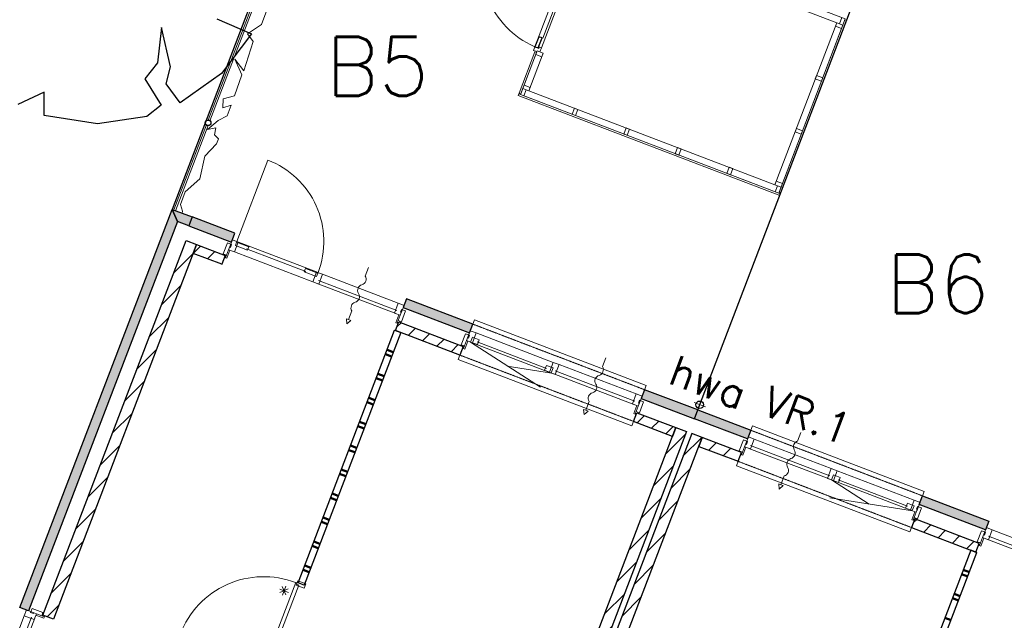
# Model space of a CAD drawing. Extents: x -1000932 to 2054797, y 285738 to 764020.
# Tile 79 of 256: x -323336 to -312783, y 584634 to 591075. Entities that reach past the tile are written whole.
import ezdxf

# ---------------------------------------------------------------- set-up
doc = ezdxf.new("R2010")
doc.units = 0
doc.header["$MEASUREMENT"] = 0
doc.linetypes.add('DASHED', pattern=[0.75, 0.5, -0.25])
doc.layers.get('0').update_dxf_attribs({"color": 1, "linetype": 'CONTINUOUS'})
doc.layers.add('31.', color=7, linetype='CONTINUOUS')
doc.layers.add('HATCH_REACTORS', color=7, linetype='CONTINUOUS')
doc.styles.get("Standard").update_dxf_attribs({"font": 'romans.shx'})
pattern_1 = [(45, (-31791.21, 918770.12), (106.06602, -106.066015), [])]

msp = doc.modelspace()

# ---------------------------------------------------------------- hatches: boundary and pattern name
at = {"layer": '31.', "linetype": 'Continuous'}
for points in [[(-323239.401, 584736.217), (-323332.807, 584771.904), (-321702.244, 589041.123), (-321644.494, 588911.998)], [(-321644.494, 588911.998), (-321702.244, 589041.123), (-321487.369, 588959.061), (-321523.057, 588865.623)], [(-321065.307, 588690.811), (-321029.619, 588784.217), (-321487.369, 588959.061), (-321523.057, 588865.654)], [(-318514.994, 587716.748), (-318479.307, 587810.154), (-319189.276, 588081.342), (-319224.963, 587987.904)], [(-316104.807, 586796.186), (-316069.119, 586889.623), (-316638.963, 587107.279), (-316674.651, 587013.842)], [(-316104.807, 586796.186), (-316069.119, 586889.623), (-315499.276, 586671.967), (-315534.963, 586578.561)], [(-313694.619, 585875.654), (-313658.932, 585969.061), (-312948.963, 585697.904), (-312984.651, 585604.498)]]:
    msp.add_hatch(color=7, dxfattribs=at).paths.add_polyline_path(points, flags=0)
h = msp.add_hatch(dxfattribs=at)
h.set_pattern_fill('ARKEY_P_050A40_12', style=0, pattern_type=0)
h.set_pattern_definition(pattern_1)
h.paths.add_polyline_path([(-321552.119, 588705.467), (-321440.026, 588662.654), (-322974.276, 584645.654), (-323086.369, 584688.467)], flags=0)
h = msp.add_hatch(dxfattribs=at)
h.set_pattern_fill('ARKEY_P_050A40_12', style=0, pattern_type=0)
h.set_pattern_definition(pattern_1)
h.paths.add_polyline_path([(-321475.682, 588569.248), (-321440.026, 588662.654), (-321131.744, 588544.904), (-321167.401, 588451.498)], flags=0)
h = msp.add_hatch(dxfattribs=at)
h.set_pattern_fill('ARKEY_P_050A40_12', style=0, pattern_type=0)
h.set_pattern_definition(pattern_1)
h.paths.add_polyline_path([(-319308.401, 587741.467), (-319272.713, 587834.873), (-318581.432, 587570.842), (-318617.088, 587477.436)], flags=0)
h = msp.add_hatch(dxfattribs=at)
h.set_pattern_fill('ARKEY_P_050A40_12', style=0, pattern_type=0)
h.set_pattern_definition(pattern_1)
h.paths.add_polyline_path([(-316758.088, 586767.404), (-316722.401, 586860.811), (-316302.026, 586700.248), (-316337.713, 586606.842)], flags=0)
h = msp.add_hatch(dxfattribs=at)
h.set_pattern_fill('ARKEY_P_050A40_12', style=0, pattern_type=0)
h.set_pattern_definition(pattern_1)
h.paths.add_polyline_path([(-320096.901, 576428.154), (-320208.994, 576470.967), (-316302.026, 586700.248), (-316189.932, 586657.404)], flags=0)
h = msp.add_hatch(dxfattribs=at)
h.set_pattern_fill('ARKEY_P_050A40_12', style=0, pattern_type=0)
h.set_pattern_definition(pattern_1)
h.paths.add_polyline_path([(-320040.838, 576406.748), (-319928.744, 576363.904), (-316021.776, 586593.186), (-316133.869, 586635.998)], flags=0)
h = msp.add_hatch(dxfattribs=at)
h.set_pattern_fill('ARKEY_P_050A40_12', style=0, pattern_type=0)
h.set_pattern_definition(pattern_1)
h.paths.add_polyline_path([(-315637.057, 586339.217), (-315601.401, 586432.654), (-316021.776, 586593.217), (-316057.432, 586499.779)], flags=0)
h = msp.add_hatch(dxfattribs=at)
h.set_pattern_fill('ARKEY_P_050A40_12', style=0, pattern_type=0)
h.set_pattern_definition(pattern_1)
h.paths.add_polyline_path([(-313086.744, 585365.154), (-313051.088, 585458.592), (-313742.369, 585722.623), (-313778.057, 585629.186)], flags=0)

# ---------------------------------------------------------------- linework, layer by layer
at = {"color": 7, "linetype": 'Continuous', "lineweight": 13, "ltscale": 10}
msp.add_lwpolyline([(-321225.432, 589745.248), (-321206.088, 589796.748), (-321247.869, 589841.686), (-321233.026, 589914.467), (-321322.338, 589898.748), (-321208.682, 589992.967), (-321112.557, 590045.061), (-321070.651, 590156.717), (-321158.557, 590131.061), (-321154.432, 590227.311), (-321031.963, 590259.436), (-320956.182, 590482.217), (-321031.588, 590650.529), (-320931.869, 590525.342), (-320832.869, 590840.217), (-320894.776, 590922.154), (-320744.869, 591022.467), (-320654.432, 591262.373)], dxfattribs=at)
at = {"layer": '31.', "color": 7, "linetype": 'Continuous', "lineweight": 50}
for p, q in [((-319350.463, 587463.123), (-319415.869, 587488.092)), ((-319332.619, 587509.842), (-319398.026, 587534.811)), ((-319430.744, 587252.936), (-319496.151, 587277.904)), ((-319448.588, 587206.217), (-319513.994, 587231.217)), ((-319546.713, 586949.311), (-319612.119, 586974.311)), ((-319528.869, 586996.029), (-319594.276, 587021.029)), ((-319644.807, 586692.436), (-319710.213, 586717.404)), ((-319626.994, 586739.123), (-319692.401, 586764.123)), ((-319725.088, 586482.248), (-319790.494, 586507.217)), ((-319742.932, 586435.529), (-319808.338, 586460.498)), ((-319841.057, 586178.623), (-319906.463, 586203.592)), ((-319823.213, 586225.342), (-319888.619, 586250.311)), ((-319921.338, 585968.436), (-319986.744, 585993.404)), ((-319939.182, 585921.717), (-320004.588, 585946.717)), ((-320037.307, 585664.842), (-320102.682, 585689.811)), ((-320019.463, 585711.529), (-320084.869, 585736.498)), ((-320117.588, 585454.623), (-320182.963, 585479.623)), ((-320135.432, 585407.936), (-320200.807, 585432.904)), ((-320233.557, 585151.029), (-320298.932, 585175.998)), ((-320215.713, 585197.748), (-320281.088, 585222.717)), ((-313175.557, 585104.686), (-313240.932, 585129.654)), ((-313157.713, 585151.404), (-313223.088, 585176.373)), ((-313255.838, 584894.498), (-313321.213, 584919.467)), ((-313273.682, 584847.779), (-313339.057, 584872.748)), ((-313353.963, 584637.592), (-313419.338, 584662.561))]:
    msp.add_line(p, q, dxfattribs=at)
at = {"layer": '31.', "color": 7, "linetype": 'Continuous', "lineweight": 18, "ltscale": 10}
for points in [[(-314122.682, 592038.467), (-319736.932, 594183.248), (-320184.651, 594354.686, 0.622215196), (-325250.744, 589993.748, -0.141501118), (-325384.963, 584998.561)], [(-320096.432, 593245.498), (-320562.276, 593423.873, 0.624331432), (-324278.588, 590245.748, -0.141484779), (-324427.932, 584694.123)]]:
    msp.add_lwpolyline(points, format="xyb", dxfattribs=at)
at = {"layer": '31.', "color": 7, "linetype": 'Continuous', "lineweight": 25, "ltscale": 10}
for points in [[(-317265.776, 592164.373), (-320096.432, 593245.498), (-321702.244, 589041.123)], [(-316069.119, 586889.592), (-314105.494, 592030.811)], [(-321222.557, 591084.686), (-320851.026, 590921.529)], [(-321816.713, 590992.342), (-321859.151, 590611.936)], [(-321719.026, 590570.123), (-321816.713, 590992.342)], [(-320851.026, 590921.529), (-321173.494, 590496.123)], [(-321859.151, 590611.936), (-321993.151, 590439.748)], [(-321766.463, 590386.717), (-321719.026, 590570.123)], [(-321993.151, 590439.748), (-321819.494, 590159.998)], [(-321173.494, 590496.123), (-321615.151, 590182.654)], [(-323072.807, 590296.811), (-323355.463, 590165.842)], [(-323072.838, 590048.029), (-323072.807, 590296.811)], [(-321615.151, 590182.654), (-321766.463, 590386.717)], [(-321819.494, 590159.998), (-321974.088, 590037.842)], [(-322500.526, 589958.717), (-323072.838, 590048.029)], [(-321974.088, 590037.842), (-322500.526, 589958.717)], [(-323332.807, 584771.904), (-321702.244, 589041.123)], [(-321702.244, 589041.123), (-321487.369, 588959.061)], [(-321487.369, 588959.061), (-321523.057, 588865.654)], [(-321487.369, 588959.061), (-321523.057, 588865.623)], [(-321029.619, 588784.217), (-321487.369, 588959.061)], [(-321644.494, 588911.998), (-323239.401, 584736.217)], [(-321523.057, 588865.623), (-321644.494, 588911.998)], [(-321523.057, 588865.654), (-321065.307, 588690.811)], [(-321065.307, 588690.811), (-321029.619, 588784.217)], [(-323086.369, 584688.467), (-321552.119, 588705.467)], [(-321440.026, 588662.654), (-322974.276, 584645.654)], [(-321552.119, 588705.467), (-321440.026, 588662.654)], [(-321475.682, 588569.248), (-321440.026, 588662.654)], [(-321440.026, 588662.654), (-321131.744, 588544.904)], [(-321167.401, 588451.498), (-321475.682, 588569.248)], [(-321131.744, 588544.904), (-321167.401, 588451.498)], [(-319189.276, 588081.342), (-319224.963, 587987.904)], [(-318479.307, 587810.154), (-319189.276, 588081.342)], [(-319224.963, 587987.904), (-318514.994, 587716.748)], [(-319308.401, 587741.467), (-319272.713, 587834.873)], [(-319272.713, 587834.873), (-318581.432, 587570.842)], [(-318514.994, 587716.748), (-318479.307, 587810.154)], [(-318617.088, 587477.436), (-319308.401, 587741.467)], [(-318581.432, 587570.842), (-318617.088, 587477.436)], [(-316638.963, 587107.279), (-316674.651, 587013.842)], [(-316069.119, 586889.623), (-316638.963, 587107.279)], [(-316674.651, 587013.842), (-316104.807, 586796.186)], [(-316758.088, 586767.404), (-316722.401, 586860.811)], [(-316722.401, 586860.811), (-316302.026, 586700.248)], [(-316104.807, 586796.186), (-316069.119, 586889.623)], [(-316104.807, 586796.186), (-316069.119, 586889.623)], [(-316069.119, 586889.623), (-315499.276, 586671.967)], [(-316337.713, 586606.842), (-316758.088, 586767.404)], [(-315534.963, 586578.561), (-316104.807, 586796.186)], [(-320208.994, 576470.967), (-316302.026, 586700.248)], [(-316189.932, 586657.404), (-320096.901, 576428.154)], [(-316133.869, 586635.998), (-320040.838, 576406.748)], [(-316302.026, 586700.248), (-316337.713, 586606.842)], [(-316302.026, 586700.248), (-316189.932, 586657.404)], [(-316021.776, 586593.186), (-316133.869, 586635.998)], [(-315499.276, 586671.967), (-315534.963, 586578.561)], [(-319928.744, 576363.904), (-316021.776, 586593.186)], [(-316021.776, 586593.217), (-316057.432, 586499.779)], [(-316057.432, 586499.779), (-315637.057, 586339.217)], [(-315601.401, 586432.654), (-316021.776, 586593.217)], [(-315637.057, 586339.217), (-315601.401, 586432.654)], [(-313694.619, 585875.654), (-313658.932, 585969.061)], [(-313658.932, 585969.061), (-312948.963, 585697.904)], [(-312984.651, 585604.498), (-313694.619, 585875.654)], [(-313742.369, 585722.623), (-313778.057, 585629.186)], [(-313051.088, 585458.592), (-313742.369, 585722.623)], [(-312948.963, 585697.904), (-312984.651, 585604.498)], [(-313778.057, 585629.186), (-313086.744, 585365.154)], [(-313086.744, 585365.154), (-313051.088, 585458.592)], [(-323239.401, 584736.217), (-323332.807, 584771.904)], [(-322974.276, 584645.654), (-323086.369, 584688.467)]]:
    msp.add_lwpolyline(points, dxfattribs=at)
at = {"layer": '31.', "color": 7, "linetype": 'Continuous', "lineweight": 18, "ltscale": 10}
for points in [[(-317433.932, 591670.873), (-317254.776, 592139.873), (-314487.776, 591082.967), (-315201.338, 589214.686), (-317968.369, 590271.498), (-317789.276, 590740.436)], [(-321314.994, 589999.123), (-320716.682, 591564.529)], [(-317814.651, 590783.342), (-317481.432, 591655.842)], [(-317744.119, 590774.561), (-317422.994, 591615.342)], [(-321296.182, 589991.686), (-320698.119, 591557.811)], [(-317729.963, 590876.217), (-317478.776, 591533.842)], [(-314491.338, 591073.686), (-315197.807, 589223.998)], [(-315180.057, 589217.217), (-314473.588, 591066.904)], [(-314527.026, 590980.279), (-314512.776, 591017.623), (-314578.151, 591042.623), (-314592.432, 591005.248), (-314527.026, 590980.279)], [(-314487.776, 591082.967), (-314525.151, 591097.248), (-314550.119, 591031.842), (-314512.744, 591017.592), (-314487.776, 591082.967)], [(-314473.588, 591066.904), (-314491.338, 591073.686)], [(-317813.838, 590729.498), (-317982.619, 590287.623)], [(-317964.869, 590280.842), (-317796.088, 590722.717)], [(-317796.088, 590722.717), (-317813.838, 590729.498)], [(-317789.276, 590740.436), (-317803.557, 590703.061), (-317738.182, 590678.092), (-317723.901, 590715.467), (-317789.276, 590740.436)], [(-314743.213, 590414.154), (-314728.932, 590451.529), (-314794.338, 590476.498), (-314808.588, 590439.123), (-314743.213, 590414.154)], [(-317968.369, 590271.498), (-317931.026, 590257.248), (-317906.026, 590322.623), (-317943.401, 590336.904), (-317968.369, 590271.498)], [(-317929.182, 590374.217), (-317943.432, 590336.842), (-317878.057, 590311.873), (-317863.776, 590349.248), (-317929.182, 590374.217)], [(-317986.151, 590278.248), (-317992.932, 590260.498)], [(-317992.932, 590260.498), (-315190.401, 589190.123)], [(-315183.619, 589207.873), (-317986.151, 590278.248)], [(-317982.619, 590287.623), (-317964.869, 590280.842)], [(-317415.401, 590060.279), (-317378.026, 590045.998), (-317353.057, 590111.404), (-317390.432, 590125.654), (-317415.401, 590060.279)], [(-321683.557, 589034.154), (-321335.182, 589945.654)], [(-321664.744, 589026.686), (-321316.619, 589938.998)], [(-316862.338, 589849.029), (-316824.994, 589834.779), (-316799.994, 589900.154), (-316837.369, 589914.436), (-316862.338, 589849.029)], [(-314960.182, 589846.123), (-314945.932, 589883.498), (-315011.307, 589908.467), (-315025.588, 589871.092), (-314960.182, 589846.123)], [(-316309.307, 589637.779), (-316271.932, 589623.529), (-316246.963, 589688.904), (-316284.338, 589703.186), (-316309.307, 589637.779)], [(-315756.276, 589426.561), (-315718.901, 589412.279), (-315693.932, 589477.686), (-315731.307, 589491.936), (-315756.276, 589426.561)], [(-315176.401, 589279.998), (-315162.151, 589317.373), (-315227.526, 589342.342), (-315241.807, 589304.998), (-315176.401, 589279.998)], [(-315238.713, 589228.936), (-315201.338, 589214.686), (-315176.369, 589280.061), (-315213.744, 589294.342), (-315238.713, 589228.936)], [(-315197.807, 589223.998), (-315180.057, 589217.217)], [(-315190.401, 589190.123), (-315183.619, 589207.873)], [(-321129.526, 588522.654), (-321097.057, 588607.654)], [(-321097.057, 588607.654), (-321083.057, 588602.311)], [(-321009.682, 588696.311), (-320137.151, 588363.061)], [(-320903.307, 588617.686), (-320268.838, 588375.373)], [(-321115.526, 588517.311), (-321129.526, 588522.654)], [(-321083.057, 588602.311), (-321115.526, 588517.311)], [(-321034.463, 588583.748), (-320193.713, 588262.654)], [(-320090.432, 588345.248), (-319278.651, 588035.186)], [(-320146.994, 588244.811), (-319303.432, 587922.623)], [(-320131.526, 588276.904), (-319293.557, 587956.842)], [(-319270.744, 587910.123), (-319303.213, 587825.123)], [(-319289.182, 587819.748), (-319256.713, 587904.779)], [(-319256.713, 587904.779), (-319270.744, 587910.123)], [(-319303.213, 587825.123), (-319289.182, 587819.748)], [(-316638.963, 587107.279), (-316621.151, 587153.967), (-318461.463, 587856.873), (-318479.307, 587810.154)], [(-320352.463, 585035.873), (-319317.744, 587744.998)], [(-319252.338, 587720.029), (-320287.057, 585010.904)], [(-319317.744, 587744.998), (-319252.338, 587720.029)], [(-317617.213, 587400.592), (-318443.494, 587716.186)], [(-318579.213, 587548.592), (-318546.744, 587633.592)], [(-318532.744, 587628.248), (-318565.213, 587543.248)], [(-318546.744, 587633.592), (-318532.744, 587628.248)], [(-317636.401, 587285.904), (-318505.651, 587617.904)], [(-317689.057, 587334.373), (-318434.057, 587618.936)], [(-318617.088, 587477.436), (-318634.932, 587430.717), (-316775.932, 586720.686), (-316758.088, 586767.404)], [(-318565.213, 587543.248), (-318579.213, 587548.592)], [(-316728.338, 587061.123), (-317554.619, 587376.686)], [(-316753.119, 586948.561), (-317611.151, 587276.279)], [(-316743.244, 586982.779), (-317595.682, 587308.373)], [(-316720.432, 586936.061), (-316752.901, 586851.061)], [(-316738.869, 586845.686), (-316706.401, 586930.717)], [(-316706.401, 586930.717), (-316720.432, 586936.061)], [(-316108.432, 586968.873), (-315986.994, 586922.467)], [(-315986.994, 586922.467), (-316108.432, 586968.873)], [(-316024.526, 587006.404), (-316070.901, 586884.936)], [(-316024.526, 587006.404), (-316070.901, 586884.936)], [(-316752.901, 586851.061), (-316738.869, 586845.686)], [(-315499.276, 586671.967), (-315481.432, 586718.686), (-313641.088, 586015.779), (-313658.932, 585969.061)], [(-315599.182, 586410.404), (-315566.713, 586495.404)], [(-315566.713, 586495.404), (-315552.713, 586490.061)], [(-315504.526, 586509.654), (-314652.088, 586184.092)], [(-315463.432, 586577.998), (-314637.151, 586262.404)], [(-315585.182, 586405.061), (-315599.182, 586410.404)], [(-315552.713, 586490.061), (-315585.182, 586405.061)], [(-315519.994, 586477.561), (-314661.963, 586149.842)], [(-313778.057, 585629.186), (-313795.901, 585582.498), (-315654.901, 586292.529), (-315637.057, 586339.217)], [(-314574.588, 586238.498), (-313748.276, 585922.904)], [(-314636.744, 586140.217), (-313767.494, 585808.217)], [(-314565.151, 586141.248), (-313820.151, 585856.686)], [(-313740.401, 585797.873), (-313772.869, 585712.842)], [(-313758.838, 585707.498), (-313726.369, 585792.498)], [(-313726.369, 585792.498), (-313740.401, 585797.873)], [(-313772.869, 585712.842), (-313758.838, 585707.498)], [(-312101.338, 585293.873), (-312913.119, 585603.936)], [(-313048.869, 585436.342), (-313016.401, 585521.342)], [(-313002.401, 585515.998), (-313034.869, 585430.967)], [(-313016.401, 585521.342), (-313002.401, 585515.998)], [(-312126.119, 585181.311), (-312969.682, 585503.498)], [(-312116.276, 585215.561), (-312954.213, 585535.592)], [(-313142.807, 585386.561), (-314177.526, 582677.436)], [(-314112.151, 582652.467), (-313077.432, 585361.592)], [(-313077.432, 585361.592), (-313142.807, 585386.561)], [(-313034.869, 585430.967), (-313048.869, 585436.342)], [(-320345.494, 585012.092), (-320677.401, 584143.061), (-320700.776, 584151.998), (-320706.119, 584137.967), (-320720.119, 584143.311), (-320377.838, 585039.561), (-320363.494, 585035.029), (-320368.838, 585020.998), (-320345.494, 585012.092)], [(-320287.057, 585010.904), (-320352.463, 585035.873)], [(-323156.244, 584704.467), (-323161.619, 584690.467)], [(-323071.244, 584671.998), (-323156.244, 584704.467)], [(-323286.651, 584682.561), (-323595.651, 583873.561)], [(-323208.338, 584667.623), (-323527.307, 583832.467)], [(-323174.088, 584657.748), (-323495.213, 583816.998)], [(-323161.619, 584690.467), (-323076.588, 584657.998)], [(-323076.588, 584657.998), (-323071.244, 584671.998)]]:
    msp.add_lwpolyline(points, dxfattribs=at)
at = {"layer": '31.', "color": 7, "linetype": 'Continuous', "lineweight": 13, "ltscale": 10}
for points in [[(-317368.526, 591645.904), (-317214.401, 592049.436), (-314578.119, 591042.561), (-315241.744, 589305.029), (-317878.026, 590311.904), (-317723.869, 590715.436)], [(-321225.401, 589745.311), (-321352.557, 589612.404), (-321403.994, 589367.686), (-321560.994, 589229.186), (-321613.119, 589092.842)], [(-321225.401, 589745.311), (-321352.557, 589612.404), (-321403.994, 589367.686), (-321560.994, 589229.186), (-321613.119, 589092.842), (-321589.838, 589021.311), (-321594.963, 589000.029)], [(-318505.651, 587617.904), (-317753.776, 587132.717)], [(-317636.401, 587285.904), (-318111.369, 587360.279)], [(-314636.744, 586140.217), (-314233.119, 585878.998)], [(-313767.494, 585808.217), (-314651.369, 585947.779)], [(-320548.932, 584969.904), (-320455.526, 584934.217)], [(-320547.869, 584931.654), (-320456.588, 584972.467)], [(-320481.807, 584906.404), (-320522.651, 584997.717)], [(-320520.088, 584905.342), (-320484.401, 584998.779)]]:
    msp.add_lwpolyline(points, dxfattribs=at)
for points in [[(-317779.182, 590769.811, -0.414213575), (-318318.463, 591975.561), (-317445.932, 591642.311)], [(-320137.151, 588363.061, 0.414213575), (-320676.432, 589568.842), (-321009.682, 588696.311)], [(-319597.119, 588419.092), (-319632.807, 588325.654, -0.499999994), (-319668.494, 588232.248, 0.499999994), (-319704.182, 588138.811, -0.499999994), (-319739.838, 588045.404, 0.499999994), (-319775.526, 587951.998), (-319811.213, 587858.561), (-319787.869, 587849.654), (-319829.057, 587811.873), (-319834.557, 587867.498), (-319811.213, 587858.561)], [(-317054.057, 587447.779), (-317089.744, 587354.373, -0.499999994), (-317125.401, 587260.936, 0.499999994), (-317161.088, 587167.529, -0.499999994), (-317196.776, 587074.092, 0.499999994), (-317232.463, 586980.686), (-317268.151, 586887.279), (-317244.776, 586878.342), (-317285.963, 586840.561), (-317291.494, 586896.186), (-317268.151, 586887.279)], [(-314962.901, 586649.092), (-314998.557, 586555.654, 0.499999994), (-315034.244, 586462.248, -0.499999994), (-315069.932, 586368.811, 0.499999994), (-315105.619, 586275.404, -0.499999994), (-315141.276, 586181.998), (-315176.963, 586088.561), (-315200.307, 586097.498), (-315194.807, 586041.873), (-315153.619, 586079.654), (-315176.963, 586088.561)], [(-320377.963, 585039.217, 0.414213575), (-321616.026, 584485.498), (-320720.119, 584143.311)]]:
    msp.add_lwpolyline(points, format="xyb", dxfattribs=at)
at = {"layer": '31.', "color": 7, "linetype": 'Continuous', "lineweight": 25, "ltscale": 10}
msp.add_lwpolyline([(-317778.463, 590771.654), (-317737.432, 590879.092), (-317772.932, 590892.654), (-317813.963, 590785.217)], close=True, dxfattribs=at)
at = {"layer": '31.', "color": 7, "linetype": 'Continuous', "lineweight": 18, "ltscale": 10}
for points in [[(-317828.932, 590745.967), (-317814.651, 590783.342), (-317773.557, 590767.623), (-317767.526, 590783.498), (-317744.119, 590774.561), (-317761.244, 590729.717), (-317789.276, 590740.436), (-317792.463, 590732.061)], [(-320993.807, 588690.248), (-321056.369, 588714.154), (-321097.057, 588607.654), (-321034.463, 588583.748)], [(-321118.838, 588550.686), (-321097.057, 588607.654), (-321097.057, 588607.654), (-321089.932, 588626.342), (-321089.932, 588626.342), (-321085.994, 588636.623), (-321077.588, 588633.404), (-321065.807, 588664.248), (-321108.776, 588680.654), (-321108.776, 588680.654), (-321153.401, 588563.873)], [(-321010.838, 588689.279), (-321024.401, 588653.779), (-320893.619, 588603.842), (-320880.057, 588639.342)], [(-320140.963, 588357.029), (-320154.526, 588321.529), (-320285.307, 588371.498), (-320271.744, 588406.998)], [(-320153.026, 588369.154), (-320090.432, 588345.248), (-320131.119, 588238.748), (-320193.713, 588262.654)], [(-319278.651, 588035.186), (-319216.057, 588011.279), (-319256.713, 587904.779), (-319319.307, 587928.686)], [(-319278.494, 587847.779), (-319256.713, 587904.779), (-319256.713, 587904.779), (-319249.588, 587923.467), (-319249.588, 587923.467), (-319245.651, 587933.717), (-319254.057, 587936.936), (-319242.307, 587967.779), (-319199.338, 587951.373), (-319199.338, 587951.373), (-319243.932, 587834.592)], [(-318568.526, 587576.623), (-318546.744, 587633.592), (-318546.744, 587633.592), (-318539.619, 587652.279), (-318539.619, 587652.279), (-318535.682, 587662.561), (-318527.276, 587659.342), (-318515.494, 587690.186), (-318558.463, 587706.592), (-318558.463, 587706.592), (-318603.088, 587589.811)], [(-318443.494, 587716.186), (-318506.057, 587740.092), (-318546.744, 587633.592), (-318484.151, 587609.686)], [(-318482.807, 587670.186), (-318502.776, 587617.873), (-318430.088, 587590.123), (-318410.088, 587642.436)], [(-317618.557, 587340.092), (-317638.526, 587287.779), (-317711.244, 587315.561), (-317691.244, 587367.873)], [(-317554.619, 587376.686), (-317617.213, 587400.592), (-317657.869, 587294.092), (-317595.276, 587270.217)], [(-316728.338, 587061.123), (-316665.744, 587037.217), (-316706.401, 586930.717), (-316768.994, 586954.623)], [(-316728.182, 586873.717), (-316706.401, 586930.717), (-316706.401, 586930.717), (-316699.276, 586949.404), (-316699.276, 586949.404), (-316695.338, 586959.654), (-316703.744, 586962.873), (-316691.994, 586993.717), (-316649.026, 586977.279), (-316649.026, 586977.279), (-316693.619, 586860.529)], [(-315463.432, 586577.998), (-315526.026, 586601.904), (-315566.713, 586495.404), (-315504.119, 586471.498)], [(-315588.463, 586438.436), (-315566.713, 586495.404), (-315566.713, 586495.404), (-315559.588, 586514.092), (-315559.588, 586514.092), (-315555.651, 586524.373), (-315547.244, 586521.154), (-315535.463, 586551.998), (-315578.432, 586568.404), (-315578.432, 586568.404), (-315623.026, 586451.623)], [(-314637.151, 586262.404), (-314574.588, 586238.498), (-314615.244, 586131.998), (-314677.838, 586155.904)], [(-314613.901, 586192.498), (-314633.869, 586140.186), (-314561.182, 586112.436), (-314541.182, 586164.748)], [(-313749.651, 585862.404), (-313769.619, 585810.092), (-313842.338, 585837.873), (-313822.338, 585890.186)], [(-313748.276, 585922.904), (-313685.713, 585898.998), (-313726.369, 585792.498), (-313788.963, 585816.404)], [(-313748.151, 585735.529), (-313726.369, 585792.498), (-313726.369, 585792.498), (-313719.244, 585811.186), (-313719.244, 585811.186), (-313715.307, 585821.467), (-313723.713, 585824.686), (-313711.963, 585855.498), (-313668.963, 585839.092), (-313668.963, 585839.092), (-313713.588, 585722.311)], [(-313038.151, 585464.373), (-313016.401, 585521.342), (-313016.401, 585521.342), (-313009.276, 585540.029), (-313009.276, 585540.029), (-313005.338, 585550.311), (-312996.932, 585547.092), (-312985.151, 585577.904), (-313028.119, 585594.342), (-313028.119, 585594.342), (-313072.713, 585477.561)], [(-312913.119, 585603.936), (-312975.713, 585627.842), (-313016.401, 585521.342), (-312953.807, 585497.436)], [(-320363.588, 585034.779), (-320372.526, 585011.436), (-320288.432, 584979.311), (-320270.588, 585026.029), (-320354.682, 585058.154)], [(-323286.651, 584682.561), (-323262.744, 584745.154), (-323156.244, 584704.467), (-323180.151, 584641.873)], [(-323099.276, 584682.717), (-323156.244, 584704.467), (-323156.244, 584704.467), (-323174.932, 584711.592), (-323174.932, 584711.592), (-323185.213, 584715.529), (-323188.432, 584707.123), (-323219.244, 584718.904), (-323202.838, 584761.873), (-323202.838, 584761.873), (-323086.088, 584717.279)]]:
    msp.add_lwpolyline(points, close=True, dxfattribs=at)
at = {"layer": '31.', "color": 7, "linetype": 'DASHED', "lineweight": 18, "ltscale": 10}
for points in [[(-318479.307, 587810.154), (-316638.963, 587107.279)], [(-316758.088, 586767.404), (-318617.088, 587477.436)], [(-313658.932, 585969.061), (-315499.276, 586671.967)], [(-315637.057, 586339.217), (-313778.057, 585629.186)]]:
    msp.add_lwpolyline(points, dxfattribs=at)
at = {"layer": '31.', "color": 7, "linetype": 'Continuous'}
for centre, radius in [((-321316.119, 589968.873), 30.036), ((-316047.713, 586945.654), 40.011), ((-316047.713, 586945.654), 39.999)]:
    msp.add_circle(centre, radius, dxfattribs=at)
at = {"layer": 'HATCH_REACTORS', "ltscale": 10}
for points in [[(-323239.401, 584736.217), (-323332.807, 584771.904), (-321702.244, 589041.123), (-321644.494, 588911.998)], [(-321644.494, 588911.998), (-321702.244, 589041.123), (-321487.369, 588959.061), (-321523.057, 588865.623)], [(-321065.307, 588690.811), (-321029.619, 588784.217), (-321487.369, 588959.061), (-321523.057, 588865.654)], [(-321552.119, 588705.467), (-321440.026, 588662.654), (-322974.276, 584645.654), (-323086.369, 584688.467)], [(-321475.682, 588569.248), (-321440.026, 588662.654), (-321131.744, 588544.904), (-321167.401, 588451.498)], [(-318514.994, 587716.748), (-318479.307, 587810.154), (-319189.276, 588081.342), (-319224.963, 587987.904)], [(-319308.401, 587741.467), (-319272.713, 587834.873), (-318581.432, 587570.842), (-318617.088, 587477.436)], [(-319317.744, 587744.998), (-319252.338, 587720.029), (-320287.057, 585010.904), (-320352.463, 585035.873)], [(-316104.807, 586796.186), (-316069.119, 586889.623), (-316638.963, 587107.279), (-316674.651, 587013.842)], [(-316758.088, 586767.404), (-316722.401, 586860.811), (-316302.026, 586700.248), (-316337.713, 586606.842)], [(-316104.807, 586796.186), (-316069.119, 586889.623), (-315499.276, 586671.967), (-315534.963, 586578.561)], [(-320096.901, 576428.154), (-320208.994, 576470.967), (-316302.026, 586700.248), (-316189.932, 586657.404)], [(-320040.838, 576406.748), (-319928.744, 576363.904), (-316021.776, 586593.186), (-316133.869, 586635.998)], [(-315637.057, 586339.217), (-315601.401, 586432.654), (-316021.776, 586593.217), (-316057.432, 586499.779)], [(-313694.619, 585875.654), (-313658.932, 585969.061), (-312948.963, 585697.904), (-312984.651, 585604.498)], [(-313086.744, 585365.154), (-313051.088, 585458.592), (-313742.369, 585722.623), (-313778.057, 585629.186)], [(-313077.432, 585361.592), (-313142.807, 585386.561), (-314177.526, 582677.436), (-314112.151, 582652.467)]]:
    msp.add_lwpolyline(points, close=True, dxfattribs=at)

# ---------------------------------------------------------------- texts
at = {"layer": '31.', "color": 7, "char_height": 630, "attachment_point": 8, "line_spacing_factor": 1.333333}
for s, insert in [('B5', (-319500.776, 590259.279)), ('B6', (-313496.182, 587928.092))]:
    msp.add_mtext(s, dxfattribs=dict(at, insert=insert))
at = {"layer": '31.', "color": 7, "char_height": 324, "attachment_point": 8, "rotation": 339.0961519, "line_spacing_factor": 1.333333}
for s, insert in [('hwa', (-316013.369, 587035.623)), ('VR.1', (-314952.463, 586679.436))]:
    msp.add_mtext(s, dxfattribs=dict(at, insert=insert))

doc.saveas('drawing.dxf')
